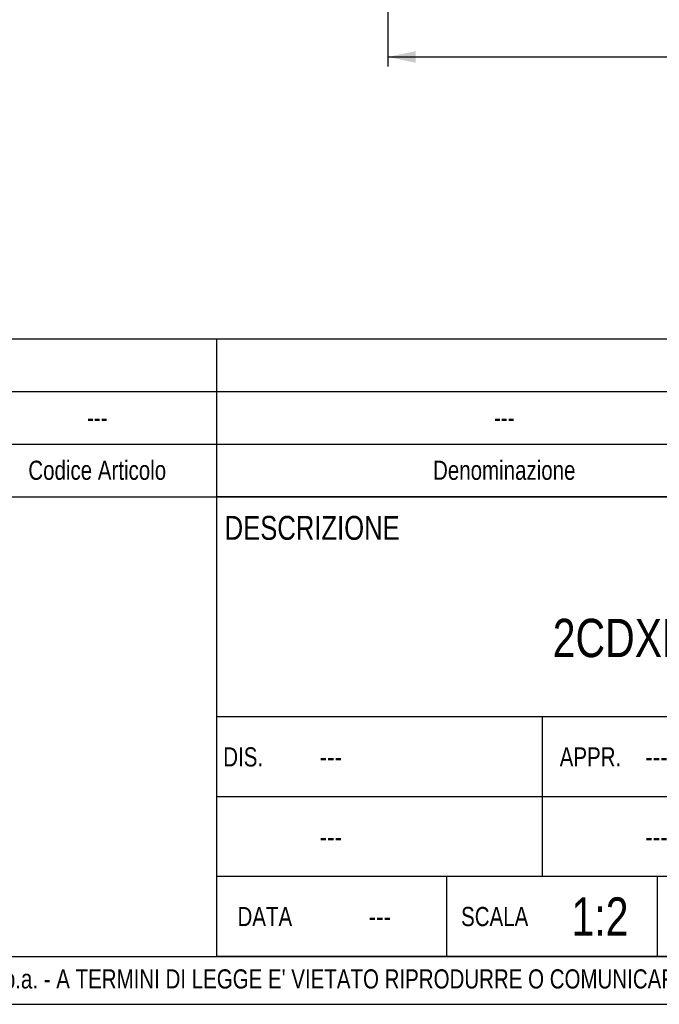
# Model space of a CAD drawing. Header units: millimetres. Extents: x 0 to 841, y 0 to 594.
# Tile 10 of 15: x 541 to 674, y 0 to 206. Entities that reach past the tile are written whole.
import ezdxf

# ---------------------------------------------------------------- set-up
doc = ezdxf.new("R2010")
doc.units = ezdxf.units.MM
doc.header["$LTSCALE"] = 46.2
doc.layers.get('0').update_dxf_attribs({"linetype": 'CONTINUOUS'})
doc.layers.add('DETTAGLI', color=7, linetype='CONTINUOUS')
doc.layers.add('QUOTE', color=7, linetype='CONTINUOUS')
doc.styles.get("Standard").update_dxf_attribs({"font": 'txt', "width": 0.8})
doc.dimstyles.new('DIMSTYLE_3', dxfattribs={"dimtxt": 6, "dimasz": 5.8, "dimexe": 1, "dimexo": 2, "dimgap": 0.75, "dimtad": 1, "dimdec": 3, "dimtxsty": 'Standard', "dimblk": '_FILLED', "dimblk1": '_FILLED', "dimblk2": '_FILLED', "dimcen": 0.09, "dimadec": 3, "dimazin": 2, "dimtp": 0.5, "dimtm": 0.5, "dimtfac": 1, "dimtdec": 3, "dimtofl": 0, "dimtmove": 0, "dimatfit": 3, "dimldrblk": '_FILLED', "dimfxl": 0, "dimtolj": 1, "dimarcsym": 0})

# ---------------------------------------------------------------- blocks, each defined once
blk = doc.blocks.new('_FILLED')
at = {"color": 0, "linetype": 'ByBlock'}
blk.add_solid([(0, 0), (-1, 0.207), (-1, -0.207)], dxfattribs=at)
blk = doc.blocks.new('*D18')
at = {"layer": 'QUOTE', "color": 2, "linetype": 'Continuous'}
for p, q in [((617.68, 253.59), (617.68, 195.84)), ((777.68, 253.59), (777.68, 195.84)), ((617.68, 197.84), (697.68, 197.84)), ((777.68, 197.84), (697.68, 197.84))]:
    blk.add_line(p, q, dxfattribs=at)
at = {"layer": 'QUOTE', "color": 2, "linetype": 'Continuous', "xscale": 5.8, "yscale": 5.8, "zscale": 5.8, "rotation": 180}
blk.add_blockref('_FILLED', (617.68, 197.84), dxfattribs=at)
at = {"layer": 'QUOTE', "color": 2, "linetype": 'Continuous', "xscale": 5.8, "yscale": 5.8, "zscale": 5.8}
blk.add_blockref('_FILLED', (777.68, 197.84), dxfattribs=at)
at = {"layer": 'QUOTE', "color": 2, "linetype": 'Continuous', "insert": (697.68, 205.34), "char_height": 6, "width": 16.2, "attachment_point": 2, "line_spacing_factor": 0.9}
blk.add_mtext('160', dxfattribs=at)
blk = doc.blocks.new('*T23')
at = {"color": 2, "linetype": 'Continuous'}
for p, q in [((248, 96), (0, 96)), ((0, 0), (0, 96)), ((194, 50), (194, 96)), ((248, 0), (248, 96)), ((248, 50), (0, 50)), ((68, 16.66), (68, 50)), ((136, 0), (136, 50)), ((136, 33.34), (0, 33.34)), ((248, 25), (136, 25)), ((160, 0), (160, 25)), ((224, 0), (224, 25)), ((136, 16.66), (0, 16.66)), ((48, 0), (48, 16.66)), ((92, 0), (92, 16.66)), ((248, 0), (0, 0))]:
    blk.add_line(p, q, dxfattribs=at)
at = {"layer": 'DETTAGLI', "color": 2, "linetype": 'Continuous', "line_spacing_factor": 0.9}
for s, insert, char_height, width, attachment_point in [(' DESCRIZIONE', (0.125, 92), 5, 83, 1), ('2CDXM 70/10', (97, 70.5), 8, 129.06667, 2), (' DIS.', (0.125, 43.67), 4, 22.53333, 1), ('APPR.', (78, 43.67), 4, 26, 2), (' ---', (20.125, 43.87), 4.4, 16.72, 1), (' ---', (88.125, 43.87), 4.4, 16.72, 1), ('---', (192, 35.5), 8, 17.6, 2), (' ---', (20.125, 27.2), 4.4, 16.72, 1), (' ---', (88.125, 27.2), 4.4, 16.72, 1), ('CAT.', (148, 22), 5, 25.83333, 2), ('N° DISEGNO', (192, 22), 5, 73.33333, 2), ('REV.', (236, 22), 5, 25.16667, 2), ('1:2', (80, 12.33), 8, 20.53333, 2), ('DATA', (10, 10.33), 4, 25.33333, 2), ('SCALA', (58, 10.33), 4, 30.93333, 2), ('---', (34, 10.53), 4.4, 9.68, 2), ('---', (148, 11), 8, 17.6, 2), ('---', (192, 11), 8, 17.6, 2), ('---', (236, 11), 8, 17.6, 2)]:
    blk.add_mtext(s, dxfattribs=dict(at, insert=insert, char_height=char_height, width=width, attachment_point=attachment_point))
blk = doc.blocks.new('*T25')
at = {"color": 0, "linetype": 'ByBlock', "lineweight": -2}
for p, q in [((0, 33), (366, 33)), ((0, 0), (0, 33)), ((17, 0), (17, 33)), ((34, 0), (34, 33)), ((68, 0), (68, 33)), ((118, 0), (118, 33)), ((238, 0), (238, 33)), ((312, 0), (312, 33)), ((326, 0), (326, 33)), ((346, 0), (346, 33)), ((366, 0), (366, 33)), ((0, 22), (366, 22)), ((0, 11), (366, 11)), ((0, 0), (366, 0))]:
    blk.add_line(p, q, dxfattribs=at)
at = {"color": 0, "linetype": 'Continuous', "char_height": 4, "attachment_point": 5, "line_spacing_factor": 0.9}
for s, insert, width in [('kg', (319, 16.5), 13.88), ('---', (8.5, 16.5), 16.88), ('---', (25.5, 16.5), 16.88), ('---', (51, 16.5), 33.88), ('---', (93, 16.5), 49.88), ('---', (178, 16.5), 119.88), ('--- ', (275, 16.5), 73.88), ('Q.tà\\PGrezzo', (336, 5.5), 19.88), ('Q.tà\\PFinito', (356, 5.5), 19.88), ('Q.tà', (25.5, 5.5), 16.88), ('N° Disegno', (51, 5.5), 33.88), ('Codice Articolo', (93, 5.5), 49.88), ('Denominazione', (178, 5.5), 119.88), ('Materiale', (275, 5.5), 73.88), ('Pos.', (8.5, 5.5), 16.88), ('U.M.', (319, 5.5), 13.88)]:
    blk.add_mtext(s, dxfattribs=dict(at, insert=insert, width=width))
at = {"color": 0, "linetype": 'Continuous', "insert": (356, 16.5), "char_height": 4, "width": 19.88, "attachment_point": 5}
blk.add_mtext('0', dxfattribs=at)

msp = doc.modelspace()

# ---------------------------------------------------------------- linework, layer by layer
at = {"color": 7, "linetype": 'Continuous'}
for p, q in [((10, 10), (830, 10)), ((0, 0), (840, 0))]:
    msp.add_line(p, q, dxfattribs=at)

# ---------------------------------------------------------------- block references
for name, p in [('*T25', (464, 106)), ('*T23', (582, 10))]:
    msp.add_blockref(name, p)

# ---------------------------------------------------------------- texts
at = {"color": 2, "linetype": 'Continuous', "insert": (429.9178, 7.3044), "char_height": 4, "width": 601.1, "attachment_point": 1, "line_spacing_factor": 0.9}
msp.add_mtext("PROPRIETA' RISERVATA EBARA PUMPS EUROPE S.p.a. - A TERMINI DI LEGGE E' VIETATO RIPRODURRE O COMUNICARE A TERZI IL CONTENUTO DI QUESTO DISEGNO", dxfattribs=at)

# ---------------------------------------------------------------- dimensions: what is measured, and where the dimension line sits
at = {"layer": 'QUOTE', "color": 2, "linetype": 'Continuous'}
dim = msp.add_linear_dim(base=(617.6846, 197.8381), p1=(777.6846, 255.5915), p2=(617.6846, 255.5915), angle=180, dimstyle='DIMSTYLE_3', dxfattribs=at)
dim.commit()
dim.dimension.update_dxf_attribs({"geometry": '*D18', "text_midpoint": (697.2846, 197.8381), "dimtype": 160})

doc.saveas('drawing.dxf')
